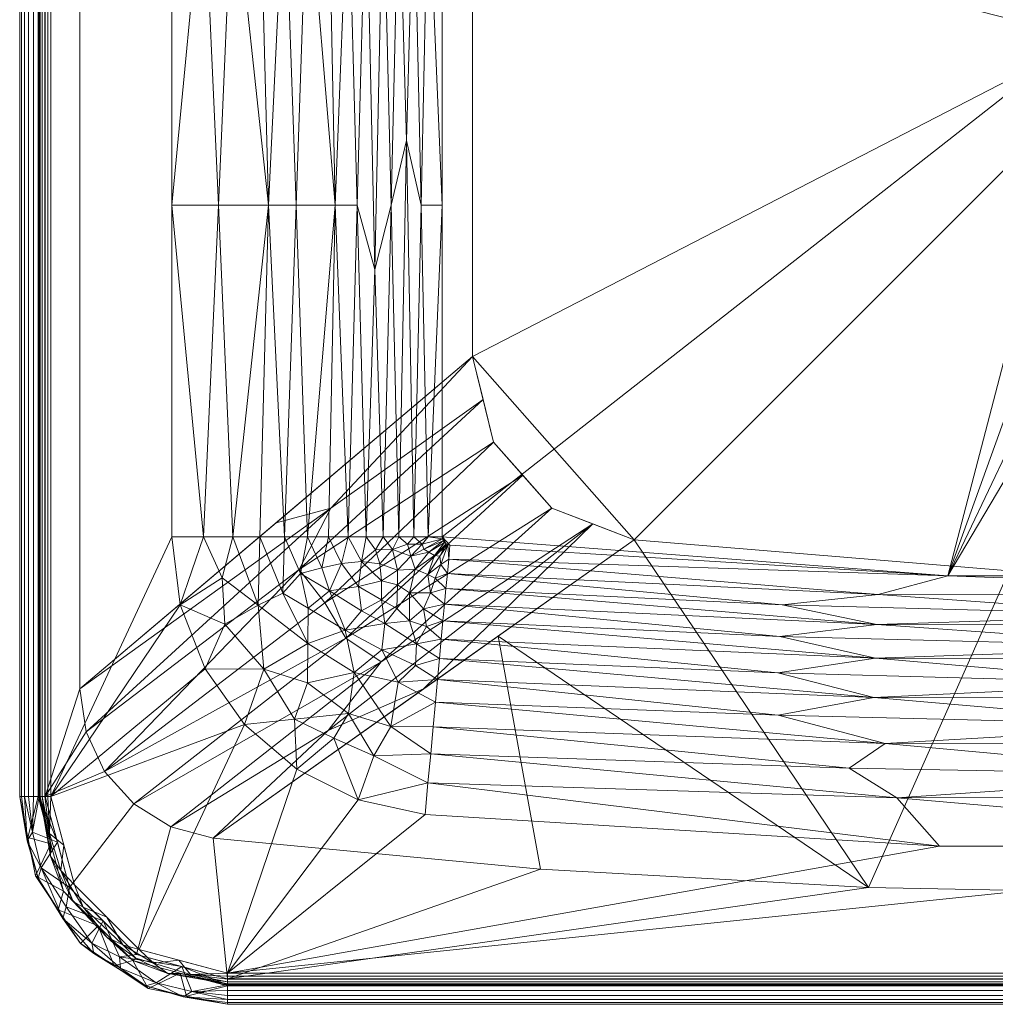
# Model space of a CAD drawing. Header units: millimetres. Extents: x -274 to 274, y -459 to -1.
# Tile 1 of 15: x -274 to -47, y -459 to -230. Entities that reach past the tile are written whole.
import ezdxf

# ---------------------------------------------------------------- set-up
doc = ezdxf.new("R2010")
doc.units = ezdxf.units.MM
doc.layers.add('M-520-M_DRAINAGE_FW', color=2, linetype='Continuous', lineweight=30)

# ---------------------------------------------------------------- blocks, each defined once
blk = doc.blocks.new('CCASF417-1010410F0 - Acacia E Semi insert basin 1-hole-3656-3D View 1')
at = {"layer": 'M-520-M_DRAINAGE_FW', "lineweight": 9}
mesh = blk.add_polyface(dxfattribs=at)
corners = [(268.5, -12, 59.99), (266.89, -8.11, 59.99), (263, -6.5, 59.99), (-263.02, -6.5, 59.99), (-266.9, -8.1, 59.99), (-268.5, -11.98, 59.99), (-268.5, -411, 59.99), (-262.81, -432.25, 59.99), (-247.25, -447.81, 59.99), (-226, -453.5, 59.99), (226, -453.5, 59.99), (247.25, -447.81, 59.99), (262.81, -432.25, 59.99), (268.5, -411, 59.99), (-235.44, -135.34, 59.99), (235.44, -135.34, 59.99), (241.9, -136.19, 59.99), (247.92, -138.68, 59.99), (253.1, -142.65, 59.99), (257.08, -147.83, 59.99), (259.58, -153.87, 59.99), (260.44, -160.34, 59.99), (260.44, -385.92, 59.99), (259.41, -394.34, 59.99), (256.38, -402.26, 59.99), (251.55, -409.23, 59.99), (245.17, -414.82, 59.99), (237.64, -418.72, 59.99), (229.4, -420.7, 59.99), (153.11, -427.92, 59.99), (76.61, -432.26, 59.99), (0, -433.71, 59.99), (-76.61, -432.26, 59.99), (-153.11, -427.92, 59.99), (-229.4, -420.7, 59.99), (-239.22, -418.09, 59.99), (-247.89, -412.77, 59.99), (-254.66, -405.18, 59.99), (-258.96, -395.97, 59.99), (-260.44, -385.92, 59.99), (-260.44, -160.34, 59.99), (-259.58, -153.87, 59.99), (-257.08, -147.83, 59.99), (-253.1, -142.65, 59.99), (-247.92, -138.68, 59.99), (-241.9, -136.19, 59.99), (0, -47.5, 59.99), (4.53, -48.1, 59.99), (8.75, -49.84, 59.99), (12.37, -52.63, 59.99), (15.16, -56.25, 59.99), (16.9, -60.47, 59.99), (17.5, -65, 59.99), (16.9, -69.53, 59.99), (15.16, -73.75, 59.99), (12.37, -77.37, 59.99), (8.75, -80.16, 59.99), (4.53, -81.9, 59.99), (0, -82.5, 59.99), (-4.53, -81.9, 59.99), (-8.75, -80.16, 59.99), (-12.37, -77.37, 59.99), (-15.16, -73.75, 59.99), (-16.9, -69.53, 59.99), (-17.5, -65, 59.99), (-16.9, -60.47, 59.99), (-15.16, -56.25, 59.99), (-12.37, -52.63, 59.99), (-8.75, -49.84, 59.99), (-4.53, -48.1, 59.99)]
mesh.append_faces([[corners[k] for k in face] for face in [(2, 0, 1)]], dxfattribs={"vtx0": -1})
mesh.append_faces([[corners[k] for k in face] for face in [(33, 9, 32), (63, 14, 62), (44, 5, 43), (23, 13, 22), (56, 15, 55), (51, 2, 50)]], dxfattribs={"vtx0": -1, "vtx1": -1})
mesh.append_faces([[corners[k] for k in face] for face in [(6, 38, 39), (6, 39, 40, 5), (3, 64, 65), (3, 65, 66), (14, 59, 60), (3, 69, 46), (12, 26, 27, 11), (13, 24, 25), (15, 53, 54)]], dxfattribs={"vtx0": -1, "vtx2": -1})
mesh.append_faces([[corners[k] for k in face] for face in [(14, 63, 64, 3), (2, 51, 52, 15)]], dxfattribs={"vtx0": -1, "vtx2": -1, "vtx3": -1})
mesh.append_faces([[corners[k] for k in face] for face in [(37, 38, 6), (41, 42, 5), (40, 41, 5), (33, 34, 9), (42, 43, 5), (44, 45, 5), (45, 14, 5), (60, 61, 14), (68, 69, 3), (67, 68, 3), (66, 67, 3), (61, 62, 14), (29, 30, 10), (30, 31, 10), (27, 28, 11), (23, 24, 13), (18, 19, 0), (20, 21, 0), (19, 20, 0), (57, 58, 15), (54, 55, 15), (49, 50, 2), (48, 49, 2), (47, 48, 2), (52, 53, 15), (16, 17, 0), (56, 57, 15), (17, 18, 0)]], dxfattribs={"vtx1": -1, "vtx2": -1})
mesh.append_faces([[corners[k] for k in face] for face in [(15, 16, 0, 2)]], dxfattribs={"vtx1": -1, "vtx2": -1, "vtx3": -1})
mesh.append_faces([[corners[k] for k in face] for face in [(36, 37, 6, 7), (8, 9, 34, 35), (31, 32, 9, 10), (35, 36, 7, 8), (58, 59, 14, 15), (28, 29, 10, 11), (25, 26, 12, 13), (21, 22, 13, 0), (46, 47, 2, 3)]], dxfattribs={"vtx1": -1, "vtx3": -1})
mesh.append_faces([[corners[k] for k in face] for face in [(3, 4, 5, 14)]], dxfattribs={"vtx2": -1, "vtx3": -1})
mesh = blk.add_polyface(dxfattribs=at)
corners = [(263, -7.81), (265.97, -9.03), (267.19, -12), (267.19, -411), (261.68, -431.6), (246.6, -446.68), (226, -452.19), (-226, -452.19), (-246.6, -446.68), (-261.68, -431.6), (-267.19, -411), (-267.19, -11.98), (-265.97, -9.03), (-263.02, -7.81), (-239, -350.49), (-237.04, -366.34), (-231.26, -381.24), (-222.03, -394.28), (-209.89, -404.68), (-195.59, -411.8), (-179.98, -415.21), (-60.07, -422.58), (60.07, -422.58), (179.98, -415.21), (195.59, -411.8), (209.89, -404.68), (222.03, -394.28), (231.26, -381.24), (237.04, -366.34), (239, -350.49), (239, -195.9), (236.79, -179.07), (230.29, -163.4), (219.96, -149.93), (206.5, -139.6), (190.82, -133.11), (174, -130.9), (36.74, -130.9), (36.74, -123.79), (212.71, -123.79), (212.97, -123.76), (213.21, -123.66), (213.42, -123.5), (213.58, -123.29), (213.68, -123.05), (213.71, -122.79), (213.71, -58.79), (212.89, -51.8), (210.46, -45.2), (206.56, -39.34), (201.4, -34.56), (195.27, -31.11), (188.5, -29.18), (94.55, -17.83), (0, -14.04), (-94.55, -17.83), (-188.5, -29.18), (-195.27, -31.11), (-201.4, -34.56), (-206.56, -39.34), (-210.46, -45.2), (-212.89, -51.8), (-213.71, -58.79), (-213.71, -122.79), (-213.68, -123.05), (-213.58, -123.29), (-213.42, -123.5), (-213.21, -123.66), (-212.97, -123.76), (-212.71, -123.79), (-36.74, -123.79), (-36.74, -130.9), (-174, -130.9), (-190.82, -133.11), (-206.5, -139.6), (-219.96, -149.93), (-230.29, -163.4), (-236.79, -179.07), (-239, -195.9)]
mesh.append_faces([[corners[k] for k in face] for face in [(72, 69, 70, 71)]], dxfattribs={"vtx0": -1})
mesh.append_faces([[corners[k] for k in face] for face in [(58, 13, 57), (61, 11, 60), (78, 11, 77), (17, 10, 16), (73, 69, 72), (53, 0, 52), (50, 0, 49)]], dxfattribs={"vtx0": -1, "vtx1": -1})
mesh.append_faces([[corners[k] for k in face] for face in [(11, 61, 62), (75, 64, 65), (74, 68, 69, 73), (13, 54, 55), (18, 7, 8, 17), (10, 15, 16), (7, 21, 22), (39, 35, 36), (2, 46, 47), (33, 44, 45, 32), (33, 43, 44), (54, 13, 0)]], dxfattribs={"vtx0": -1, "vtx2": -1})
mesh.append_faces([[corners[k] for k in face] for face in [(11, 62, 63, 76)]], dxfattribs={"vtx0": -1, "vtx2": -1, "vtx3": -1})
mesh.append_faces([[corners[k] for k in face] for face in [(66, 67, 75), (65, 66, 75), (58, 59, 13), (56, 57, 13), (55, 56, 13), (59, 60, 13), (76, 77, 11), (14, 15, 10), (9, 10, 17, 8), (20, 21, 7), (19, 20, 7), (18, 19, 7), (53, 54, 0), (51, 52, 0), (50, 51, 0), (47, 48, 2), (40, 41, 34), (42, 43, 33), (24, 25, 6), (23, 24, 6), (31, 32, 2), (29, 30, 3), (28, 29, 3), (4, 5, 26), (27, 28, 3)]], dxfattribs={"vtx1": -1, "vtx2": -1})
mesh.append_faces([[corners[k] for k in face] for face in [(48, 49, 0, 2), (45, 46, 2, 32)]], dxfattribs={"vtx1": -1, "vtx2": -1, "vtx3": -1})
mesh.append_faces([[corners[k] for k in face] for face in [(63, 64, 75, 76), (67, 68, 74, 75), (78, 14, 10, 11), (41, 42, 33, 34), (39, 40, 34, 35), (22, 23, 6, 7), (25, 26, 5, 6), (30, 31, 2, 3), (26, 27, 3, 4)]], dxfattribs={"vtx1": -1, "vtx3": -1})
mesh.append_faces([[corners[k] for k in face] for face in [(0, 1, 2)]], dxfattribs={"vtx2": -1})
mesh.append_faces([[corners[k] for k in face] for face in [(11, 12, 13, 60)]], dxfattribs={"vtx2": -1, "vtx3": -1})
mesh.append_faces([[corners[k] for k in face] for face in [(36, 37, 38, 39)]], dxfattribs={"vtx3": -1})
mesh = blk.add_polyface(dxfattribs=at)
corners = [(-270.15, -411, 2.72), (-274.45, -411, 53.52), (-274.45, -11.98, 53.52), (-270.15, -11.98, 2.72)]
mesh.append_faces([[corners[k] for k in face] for face in [(0, 1, 2, 3)]])
mesh = blk.add_polyface(dxfattribs=at)
corners = [(-274.45, -411, 53.52), (-274.4, -411, 54.93), (-274.03, -411, 56.28), (-273.34, -411, 57.51), (-272.39, -411, 58.55), (-271.22, -411, 59.34), (-269.9, -411, 59.82), (-268.5, -411, 59.99), (-268.5, -11.98, 59.99), (-269.9, -11.98, 59.82), (-271.22, -11.98, 59.34), (-272.39, -11.98, 58.55), (-273.34, -11.98, 57.51), (-274.03, -11.98, 56.28), (-274.4, -11.98, 54.93), (-274.45, -11.98, 53.52)]
mesh.append_faces([[corners[k] for k in face] for face in [(8, 9, 6, 7)]], dxfattribs={"vtx1": -1})
mesh.append_faces([[corners[k] for k in face] for face in [(9, 10, 5, 6), (10, 11, 4, 5), (3, 4, 11, 12), (12, 13, 2, 3), (13, 14, 1, 2)]], dxfattribs={"vtx1": -1, "vtx3": -1})
mesh.append_faces([[corners[k] for k in face] for face in [(14, 15, 0, 1)]], dxfattribs={"vtx3": -1})
mesh = blk.add_polyface(dxfattribs=at)
corners = [(-267.19, -411), (-267.92, -411, 0.09), (-268.61, -411, 0.36), (-269.2, -411, 0.78), (-269.68, -411, 1.34), (-270, -411, 2), (-270.15, -411, 2.72), (-270.15, -11.98, 2.72), (-270, -11.98, 2), (-269.68, -11.98, 1.34), (-269.2, -11.98, 0.78), (-268.61, -11.98, 0.36), (-267.92, -11.98, 0.09), (-267.19, -11.98)]
mesh.append_faces([[corners[k] for k in face] for face in [(8, 9, 4, 5), (3, 4, 9, 10), (11, 12, 1, 2), (2, 3, 10, 11)]], dxfattribs={"vtx1": -1, "vtx3": -1})
mesh.append_faces([[corners[k] for k in face] for face in [(6, 7, 8, 5)]], dxfattribs={"vtx2": -1})
mesh.append_faces([[corners[k] for k in face] for face in [(12, 13, 0, 1)]], dxfattribs={"vtx3": -1})
mesh = blk.add_polyface(dxfattribs=at)
corners = [(-168.93, -308.52, -73.54), (-168.93, -220.79, -73.54), (-260.44, -160.34, 59.99), (-260.44, -385.92, 59.99)]
mesh.append_faces([[corners[k] for k in face] for face in [(2, 3, 0, 1)]])
mesh = blk.add_polyface(dxfattribs=at)
corners = [(127.11, -178.98, -73.54), (-127.11, -178.98, -73.54), (-148.02, -184.58, -73.54), (-163.32, -199.89, -73.54), (-168.93, -220.79, -73.54), (-168.93, -308.52, -73.54), (-164.03, -328.46, -73.54), (-150.44, -343.85, -73.54), (-131.27, -351.18, -73.54), (-43.86, -358.46, -73.54), (43.86, -358.46, -73.54), (131.27, -351.18, -73.54), (150.44, -343.85, -73.54), (164.03, -328.46, -73.54), (168.93, -308.52, -73.54), (168.93, -220.79, -73.54), (163.32, -199.89, -73.54), (148.02, -184.58, -73.54), (-25, -220, -73.54), (-24.15, -213.53, -73.54), (-21.65, -207.5, -73.54), (-17.68, -202.32, -73.54), (-12.5, -198.35, -73.54), (-6.47, -195.85, -73.54), (0, -195, -73.54), (6.47, -195.85, -73.54), (12.5, -198.35, -73.54), (17.68, -202.32, -73.54), (21.65, -207.5, -73.54), (24.15, -213.53, -73.54), (25, -220, -73.54), (24.15, -226.47, -73.54), (21.65, -232.5, -73.54), (17.68, -237.68, -73.54), (12.5, -241.65, -73.54), (6.47, -244.15, -73.54), (0, -245, -73.54), (-6.47, -244.15, -73.54), (-12.5, -241.65, -73.54), (-17.68, -237.68, -73.54), (-21.65, -232.5, -73.54), (-24.15, -226.47, -73.54)]
mesh.append_faces([[corners[k] for k in face] for face in [(4, 1, 2, 3)]], dxfattribs={"vtx0": -1})
mesh.append_faces([[corners[k] for k in face] for face in [(22, 1, 21), (20, 1, 19)]], dxfattribs={"vtx0": -1, "vtx1": -1})
mesh.append_faces([[corners[k] for k in face] for face in [(14, 32, 11, 12), (1, 4, 41, 18)]], dxfattribs={"vtx0": -1, "vtx1": -1, "vtx3": -1})
mesh.append_faces([[corners[k] for k in face] for face in [(33, 10, 11, 32), (10, 35, 36, 9), (10, 33, 34), (10, 34, 35), (32, 14, 15, 31), (0, 29, 30), (0, 28, 29), (0, 25, 26), (0, 26, 27), (0, 27, 28), (9, 37, 38), (9, 38, 39, 8), (9, 36, 37), (1, 20, 21), (1, 22, 23), (1, 23, 24)]], dxfattribs={"vtx0": -1, "vtx2": -1})
mesh.append_faces([[corners[k] for k in face] for face in [(0, 30, 31, 15), (8, 39, 40, 5)]], dxfattribs={"vtx0": -1, "vtx2": -1, "vtx3": -1})
mesh.append_faces([[corners[k] for k in face] for face in [(18, 19, 1)]], dxfattribs={"vtx1": -1, "vtx2": -1})
mesh.append_faces([[corners[k] for k in face] for face in [(24, 25, 0, 1), (40, 41, 4, 5)]], dxfattribs={"vtx1": -1, "vtx3": -1})
mesh.append_faces([[corners[k] for k in face] for face in [(12, 13, 14)]], dxfattribs={"vtx2": -1})
mesh.append_faces([[corners[k] for k in face] for face in [(15, 16, 17, 0), (5, 6, 7, 8)]], dxfattribs={"vtx3": -1})
mesh = blk.add_polyface(dxfattribs=at)
corners = [(-174.18, -352.48, -83.96), (-174.66, -352.37, -83.96), (-175.1, -352.15, -83.96), (-175.48, -351.83, -83.96), (-175.76, -351.43, -83.96), (-175.94, -350.97, -83.96), (-176, -350.49, -83.96), (-176, -195.9, -83.96), (-175.93, -195.38, -83.96), (-175.73, -194.9, -83.96), (-175.41, -194.48, -83.96), (-175, -194.16, -83.96), (-174.52, -193.96, -83.96), (-174, -193.9, -83.96), (-36.74, -193.9, -83.96), (-36.74, -200.48, -83.96), (-39.41, -206.69, -83.96), (-41.05, -213.25, -83.96), (-41.6, -220, -83.96), (-40.18, -230.77, -83.96), (-36.03, -240.8, -83.96), (-29.42, -249.42, -83.96), (-20.8, -256.03, -83.96), (-10.77, -260.18, -83.96), (0, -261.6, -83.96), (10.77, -260.18, -83.96), (20.8, -256.03, -83.96), (29.42, -249.42, -83.96), (36.03, -240.8, -83.96), (40.18, -230.77, -83.96), (41.6, -220, -83.96), (41.05, -213.25, -83.96), (39.41, -206.69, -83.96), (36.74, -200.48, -83.96), (36.74, -193.9, -83.96), (174, -193.9, -83.96), (174.52, -193.96, -83.96), (175, -194.16, -83.96), (175.41, -194.48, -83.96), (175.73, -194.9, -83.96), (175.93, -195.38, -83.96), (176, -195.9, -83.96), (176, -350.49, -83.96), (175.94, -350.97, -83.96), (175.76, -351.43, -83.96), (175.48, -351.83, -83.96), (175.1, -352.15, -83.96), (174.66, -352.37, -83.96), (174.18, -352.48, -83.96), (58.13, -359.61, -83.96), (-58.13, -359.61, -83.96)]
mesh.append_faces([[corners[k] for k in face] for face in [(16, 14, 15)]], dxfattribs={"vtx0": -1})
mesh.append_faces([[corners[k] for k in face] for face in [(32, 35, 31), (11, 7, 10), (18, 13, 17), (0, 6, 50)]], dxfattribs={"vtx0": -1, "vtx1": -1})
mesh.append_faces([[corners[k] for k in face] for face in [(50, 6, 20, 21)]], dxfattribs={"vtx0": -1, "vtx1": -1, "vtx3": -1})
mesh.append_faces([[corners[k] for k in face] for face in [(35, 30, 31), (7, 19, 20, 6), (49, 26, 27), (49, 25, 26), (50, 22, 23), (50, 21, 22)]], dxfattribs={"vtx0": -1, "vtx2": -1})
mesh.append_faces([[corners[k] for k in face] for face in [(13, 18, 19, 7), (49, 27, 28, 42)]], dxfattribs={"vtx0": -1, "vtx2": -1, "vtx3": -1})
mesh.append_faces([[corners[k] for k in face] for face in [(7, 11, 12, 13), (42, 45, 46, 47), (42, 47, 48, 49), (6, 0, 1, 2)]], dxfattribs={"vtx0": -1, "vtx3": -1})
mesh.append_faces([[corners[k] for k in face] for face in [(34, 35, 32, 33)]], dxfattribs={"vtx1": -1})
mesh.append_faces([[corners[k] for k in face] for face in [(37, 38, 41, 36), (35, 36, 41), (23, 24, 50), (2, 3, 6)]], dxfattribs={"vtx1": -1, "vtx2": -1})
mesh.append_faces([[corners[k] for k in face] for face in [(29, 30, 35, 41)]], dxfattribs={"vtx1": -1, "vtx2": -1, "vtx3": -1})
mesh.append_faces([[corners[k] for k in face] for face in [(13, 14, 16, 17), (28, 29, 41, 42), (24, 25, 49, 50)]], dxfattribs={"vtx1": -1, "vtx3": -1})
mesh.append_faces([[corners[k] for k in face] for face in [(8, 9, 10, 7), (43, 44, 45, 42)]], dxfattribs={"vtx2": -1})
mesh.append_faces([[corners[k] for k in face] for face in [(38, 39, 40, 41), (3, 4, 5, 6)]], dxfattribs={"vtx3": -1})
mesh = blk.add_polyface(dxfattribs=at)
corners = [(-176, -350.49, -83.96), (-179.24, -350.49, -83.72), (-182.58, -350.49, -82.91), (-186.08, -350.49, -81.41), (-189.78, -350.49, -79.08), (-193.72, -350.49, -75.81), (-197.94, -350.49, -71.45), (-202.49, -350.49, -65.89), (-207.4, -350.49, -58.99), (-212.73, -350.49, -50.63), (-218.51, -350.49, -40.68), (-224.79, -350.49, -29.01), (-231.6, -350.49, -15.49), (-239, -350.49), (-239, -195.9), (-231.6, -195.9, -15.49), (-224.79, -195.9, -29.01), (-218.51, -195.9, -40.68), (-212.73, -195.9, -50.63), (-207.4, -195.9, -58.99), (-202.49, -195.9, -65.89), (-197.94, -195.9, -71.45), (-193.72, -195.9, -75.81), (-189.78, -195.9, -79.08), (-186.08, -195.9, -81.41), (-182.58, -195.9, -82.91), (-179.24, -195.9, -83.72), (-176, -195.9, -83.96), (-176, -273.19, -83.96), (-187.91, -273.19, -80.36), (-195.79, -273.19, -73.77), (-210.01, -273.19, -55), (-228.12, -273.19, -22.49), (-180.89, -273.19, -83.4), (-191.72, -288.19, -77.57), (-184.31, -258.19, -82.26), (-200.9, -273.19, -67.93), (-216.48, -273.19, -44.26), (-239, -273.19)]
mesh.append_faces([[corners[k] for k in face] for face in [(38, 12, 13), (28, 26, 27)]], dxfattribs={"vtx0": -1})
mesh.append_faces([[corners[k] for k in face] for face in [(26, 33, 25), (23, 34, 22), (21, 36, 20), (9, 31, 8), (10, 37, 9), (16, 32, 15), (25, 35, 24), (7, 36, 6)]], dxfattribs={"vtx0": -1, "vtx1": -1})
mesh.append_faces([[corners[k] for k in face] for face in [(35, 25, 33), (30, 22, 34), (30, 36, 21), (29, 34, 23), (24, 35, 29), (32, 38, 15), (26, 28, 33), (4, 34, 29), (3, 29, 35), (1, 33, 28), (33, 2, 35), (36, 30, 6), (19, 36, 31), (37, 32, 16), (18, 31, 37), (31, 36, 8), (37, 31, 9), (37, 11, 32), (30, 34, 5), (12, 38, 32)]], dxfattribs={"vtx0": -1, "vtx1": -1, "vtx2": -1})
mesh.append_faces([[corners[k] for k in face] for face in [(29, 23, 24), (30, 5, 6), (33, 1, 2), (29, 3, 4), (36, 7, 8), (34, 4, 5), (32, 11, 12), (35, 2, 3)]], dxfattribs={"vtx0": -1, "vtx2": -1})
mesh.append_faces([[corners[k] for k in face] for face in [(21, 22, 30), (18, 19, 31), (16, 17, 37), (17, 18, 37), (19, 20, 36), (10, 11, 37)]], dxfattribs={"vtx1": -1, "vtx2": -1})
mesh.append_faces([[corners[k] for k in face] for face in [(28, 0, 1), (38, 14, 15)]], dxfattribs={"vtx2": -1})
mesh = blk.add_polyface(dxfattribs=at)
corners = [(-131.27, -351.18, -73.54), (-150.44, -343.85, -73.54), (-164.03, -328.46, -73.54), (-168.93, -308.52, -73.54), (-260.44, -385.92, 59.99), (-258.96, -395.97, 59.99), (-254.66, -405.18, 59.99), (-247.89, -412.77, 59.99), (-239.22, -418.09, 59.99), (-229.4, -420.7, 59.99), (-157.23, -336.15, -73.54), (-198.45, -374.09, -11.14), (-190.2, -379.67, -11.17), (-203.32, -365.9, -13.16), (-209.29, -358.16, -11.15), (-140.86, -347.51, -73.54), (-180.34, -385.94, -6.77), (-166.48, -318.49, -73.54), (-214.68, -347.22, -6.77), (-202.55, -395.62, 14.48), (-201.92, -343.82, -24.53)]
mesh.append_faces([[corners[k] for k in face] for face in [(15, 16, 0)]], dxfattribs={"vtx0": -1})
mesh.append_faces([[corners[k] for k in face] for face in [(10, 11, 1), (8, 12, 7), (7, 11, 6), (9, 19, 8), (3, 20, 17), (16, 19, 9), (18, 20, 3)]], dxfattribs={"vtx0": -1, "vtx1": -1})
mesh.append_faces([[corners[k] for k in face] for face in [(7, 12, 11), (12, 8, 19), (15, 19, 16), (12, 1, 11), (11, 10, 13), (17, 20, 14), (13, 6, 11), (13, 14, 6), (2, 14, 13), (12, 19, 15), (14, 20, 5)]], dxfattribs={"vtx0": -1, "vtx1": -1, "vtx2": -1})
mesh.append_faces([[corners[k] for k in face] for face in [(14, 2, 17)]], dxfattribs={"vtx0": -1, "vtx2": -1})
mesh.append_faces([[corners[k] for k in face] for face in [(4, 5, 20), (15, 1, 12), (10, 2, 13), (5, 6, 14), (18, 4, 20)]], dxfattribs={"vtx1": -1, "vtx2": -1})
mesh = blk.add_polyface(dxfattribs=at)
corners = [(-239, -350.49), (-231.6, -350.49, -15.49), (-224.79, -350.49, -29.01), (-218.51, -350.49, -40.68), (-212.73, -350.49, -50.63), (-207.4, -350.49, -58.99), (-202.49, -350.49, -65.89), (-197.94, -350.49, -71.45), (-193.72, -350.49, -75.81), (-189.78, -350.49, -79.08), (-186.08, -350.49, -81.41), (-182.58, -350.49, -82.91), (-179.24, -350.49, -83.72), (-176, -350.49, -83.96), (-175.94, -350.97, -83.96), (-175.76, -351.43, -83.96), (-175.48, -351.83, -83.96), (-175.1, -352.15, -83.96), (-174.66, -352.37, -83.96), (-174.18, -352.48, -83.96), (-174.48, -355.7, -83.72), (-174.79, -359.03, -82.91), (-175.11, -362.52, -81.41), (-175.45, -366.2, -79.08), (-175.81, -370.12, -75.81), (-176.2, -374.33, -71.45), (-176.62, -378.85, -65.89), (-177.07, -383.75, -58.99), (-177.56, -389.05, -50.63), (-178.09, -394.81, -40.68), (-178.67, -401.06, -29.01), (-179.3, -407.84, -15.49), (-179.98, -415.21), (-195.59, -411.8), (-209.89, -404.68), (-222.03, -394.28), (-231.26, -381.24), (-237.04, -366.34), (-190.1, -365.17, -73.77), (-207.27, -375.4, -45.86), (-183.28, -354.98, -82.26), (-179.33, -359.31, -82.26), (-190.07, -376.87, -62.61), (-197.85, -391.66, -35.06), (-202.22, -363.07, -62.61), (-183.6, -370.05, -73.77), (-190.55, -356.82, -77.57), (-218.84, -366.4, -35.06), (-180.67, -352.21, -83.4), (-176.34, -356.97, -83.4), (-178.71, -363.57, -80.36), (-186.26, -384.35, -55), (-191.93, -401.55, -22.49), (-208.98, -359.04, -55), (-199.42, -356.7, -68.83), (-217.57, -381.33, -23.95), (-181.95, -375.42, -68.83), (-187.58, -353.48, -80.36), (-183.62, -363.55, -78.75), (-179.14, -354.12, -83.53), (-182.31, -358.06, -81.83), (-196.52, -382.12, -50.46), (-198.57, -372.29, -59.8), (-210.44, -393.03, -18.7), (-195.46, -362.12, -70.91), (-226.63, -370.88, -17.85), (-227.26, -360.1, -22.49), (-177.78, -354.89, -83.63), (-207.37, -384.53, -34.89), (-207.25, -367.15, -53.12), (-213.11, -363.65, -46.37), (-187.99, -394.69, -37.31), (-186.38, -358.29, -79.89), (-190.11, -360.73, -76.38), (-186.41, -361.73, -78.35), (-194.81, -367.75, -67.75), (-189.38, -370.72, -69.74), (-179.65, -371.44, -73.86), (-180.38, -367.28, -77.37), (-191.55, -353.54, -77.49), (-194.76, -356.29, -74.01), (-186.55, -367.21, -74.66), (-177.63, -360.14, -82.26), (-204.04, -357.71, -62.61), (-182.19, -380.46, -62.37), (-184.04, -352.25, -82.31), (-180.27, -353.41, -83.39), (-201.25, -397.45, -22.14), (-176.57, -355.02, -83.73)]
mesh.append_faces([[corners[k] for k in face] for face in [(12, 48, 11), (24, 78, 23), (37, 65, 36), (36, 55, 35), (30, 71, 29), (25, 77, 24), (9, 79, 8), (6, 83, 5), (18, 88, 17)]], dxfattribs={"vtx0": -1, "vtx1": -1})
mesh.append_faces([[corners[k] for k in face] for face in [(85, 11, 48), (54, 83, 6), (83, 44, 53), (76, 42, 62), (79, 57, 46), (9, 57, 79), (40, 57, 85), (86, 15, 59), (55, 68, 63), (56, 45, 77), (40, 48, 86), (76, 62, 75), (54, 64, 44), (50, 58, 41), (47, 65, 66), (53, 70, 4), (12, 14, 48), (44, 83, 54), (63, 35, 55), (18, 20, 49), (41, 67, 88), (69, 70, 53), (55, 36, 65), (42, 61, 62), (16, 67, 59), (76, 56, 42), (82, 41, 49), (73, 64, 80), (59, 60, 40), (80, 8, 79), (77, 25, 56), (69, 53, 44), (82, 22, 50), (31, 33, 52), (51, 71, 61), (43, 71, 52), (34, 63, 87), (50, 78, 58), (51, 61, 42), (28, 71, 51), (71, 30, 52), (42, 56, 84), (51, 84, 27), (40, 60, 72), (88, 18, 49), (47, 39, 55), (78, 24, 77), (72, 57, 40), (76, 81, 45), (57, 72, 46), (59, 67, 60), (41, 58, 60), (73, 74, 38), (68, 61, 43), (62, 61, 39), (69, 62, 39), (44, 64, 75), (68, 55, 39), (52, 87, 43), (64, 54, 80), (75, 64, 38), (66, 37, 1), (55, 65, 47), (47, 66, 2), (37, 66, 65), (88, 67, 17), (60, 67, 41), (61, 68, 39), (43, 63, 68), (62, 69, 44), (70, 39, 47), (39, 70, 69), (3, 70, 47), (71, 43, 61), (74, 60, 58), (73, 46, 72), (74, 73, 72), (64, 73, 38), (60, 74, 72), (74, 58, 81), (75, 38, 76), (44, 75, 62), (81, 76, 38), (56, 76, 45), (78, 77, 45), (58, 78, 45), (23, 78, 50), (80, 79, 46), (80, 46, 73), (7, 80, 54), (74, 81, 38), (58, 45, 81), (82, 49, 21), (50, 41, 82), (53, 5, 83), (42, 84, 51), (26, 84, 56), (40, 85, 48), (10, 85, 57), (86, 48, 14), (59, 40, 86), (87, 52, 33), (63, 43, 87), (41, 88, 49)]], dxfattribs={"vtx0": -1, "vtx1": -1, "vtx2": -1})
mesh.append_faces([[corners[k] for k in face] for face in [(57, 9, 10), (66, 1, 2), (86, 14, 15), (87, 33, 34), (70, 3, 4), (54, 6, 7), (59, 15, 16), (51, 27, 28), (71, 28, 29), (67, 16, 17)]], dxfattribs={"vtx0": -1, "vtx2": -1})
mesh.append_faces([[corners[k] for k in face] for face in [(13, 14, 12), (19, 20, 18), (32, 33, 31)]], dxfattribs={"vtx1": -1})
mesh.append_faces([[corners[k] for k in face] for face in [(26, 27, 84), (7, 8, 80), (4, 5, 53), (2, 3, 47), (20, 21, 49), (21, 22, 82), (30, 31, 52), (25, 26, 56), (34, 35, 63), (22, 23, 50), (10, 11, 85)]], dxfattribs={"vtx1": -1, "vtx2": -1})
mesh.append_faces([[corners[k] for k in face] for face in [(37, 0, 1)]], dxfattribs={"vtx2": -1})
mesh = blk.add_polyface(dxfattribs=at)
corners = [(131.27, -351.18, -73.54), (43.86, -358.46, -73.54), (-43.86, -358.46, -73.54), (-131.27, -351.18, -73.54), (-229.4, -420.7, 59.99), (-153.11, -427.92, 59.99), (-76.61, -432.26, 59.99), (0, -433.71, 59.99), (76.61, -432.26, 59.99), (153.11, -427.92, 59.99), (229.4, -420.7, 59.99), (-162.98, -373.64, -30.4), (162.98, -373.64, -30.4)]
mesh.append_faces([[corners[k] for k in face] for face in [(12, 9, 10)]], dxfattribs={"vtx0": -1})
mesh.append_faces([[corners[k] for k in face] for face in [(1, 8, 0), (9, 12, 8), (3, 6, 2), (7, 2, 6)]], dxfattribs={"vtx0": -1, "vtx1": -1})
mesh.append_faces([[corners[k] for k in face] for face in [(8, 12, 0), (11, 5, 6)]], dxfattribs={"vtx0": -1, "vtx2": -1})
mesh.append_faces([[corners[k] for k in face] for face in [(7, 8, 1), (3, 11, 6), (1, 2, 7)]], dxfattribs={"vtx1": -1, "vtx2": -1})
mesh.append_faces([[corners[k] for k in face] for face in [(11, 4, 5)]], dxfattribs={"vtx2": -1})
mesh = blk.add_polyface(dxfattribs=at)
corners = [(-179.98, -415.21), (-179.3, -407.84, -15.49), (-178.67, -401.06, -29.01), (-178.09, -394.81, -40.68), (-177.56, -389.05, -50.63), (-177.07, -383.75, -58.99), (-176.62, -378.85, -65.89), (-176.2, -374.33, -71.45), (-175.81, -370.12, -75.81), (-175.45, -366.2, -79.08), (-175.11, -362.52, -81.41), (-174.79, -359.03, -82.91), (-174.48, -355.7, -83.72), (-174.18, -352.48, -83.96), (-58.13, -359.61, -83.96), (58.13, -359.61, -83.96), (174.18, -352.48, -83.96), (174.48, -355.7, -83.72), (174.79, -359.03, -82.91), (175.11, -362.52, -81.41), (175.45, -366.2, -79.08), (175.81, -370.12, -75.81), (176.2, -374.33, -71.45), (176.62, -378.85, -65.89), (177.07, -383.75, -58.99), (177.56, -389.05, -50.63), (178.09, -394.81, -40.68), (178.67, -401.06, -29.01), (179.3, -407.84, -15.49), (179.98, -415.21), (60.07, -422.58), (-60.07, -422.58), (0, -376.22, -77.57), (0, -394.51, -55), (-7.44, -368.8, -82.26), (-7.51, -384.66, -68.83), (7.59, -406.07, -35.06), (68.36, -364.16, -83.4), (-70.06, -411.36, -22.49), (71.69, -371.06, -80.36), (71.98, -378.94, -73.77), (72.32, -388.04, -62.61), (-72.72, -398.69, -45.86), (-74.7, -370.94, -80.36), (-74.42, -363.93, -83.4), (-75.01, -378.82, -73.77), (-75.36, -387.92, -62.61), (75.78, -398.58, -45.86), (76.27, -411.13, -22.49), (-96.75, -366.35, -82.26), (-97.31, -373.74, -77.57), (-97.74, -382.18, -68.83), (98.64, -403.57, -35.06), (96.61, -373.77, -77.57), (97.04, -382.22, -68.83), (-97.71, -392.06, -54.96), (97.71, -392.01, -55.04), (79.62, -367.14, -82.26), (-81.18, -404.4, -35.04)]
mesh.append_faces([[corners[k] for k in face] for face in [(10, 43, 9), (6, 46, 5), (2, 38, 1), (28, 48, 27), (11, 49, 10), (9, 50, 8), (7, 51, 6), (5, 55, 4), (25, 56, 24), (19, 57, 18), (3, 58, 2)]], dxfattribs={"vtx0": -1, "vtx1": -1})
mesh.append_faces([[corners[k] for k in face] for face in [(44, 49, 11), (15, 17, 37), (46, 51, 35), (12, 14, 44), (44, 34, 49), (32, 45, 50), (39, 53, 32), (43, 49, 34), (39, 43, 34), (3, 42, 58), (55, 33, 42), (56, 33, 41), (42, 47, 36), (6, 51, 46), (50, 45, 8), (46, 55, 5), (51, 7, 45), (40, 45, 32), (41, 46, 35), (37, 44, 14), (37, 34, 44), (19, 39, 57), (40, 53, 21), (43, 50, 9), (41, 24, 56), (42, 36, 58), (39, 34, 57), (47, 42, 33), (54, 23, 41), (42, 4, 55), (46, 41, 33), (48, 36, 52), (45, 40, 35), (56, 25, 47), (47, 52, 36), (57, 34, 37), (31, 1, 38), (43, 39, 32), (54, 35, 40), (58, 36, 38), (38, 36, 48), (28, 30, 48), (38, 48, 30), (43, 10, 49), (32, 50, 43), (35, 51, 45), (26, 52, 47), (27, 48, 52), (32, 53, 40), (20, 53, 39), (35, 54, 41), (22, 54, 40), (33, 55, 46), (33, 56, 47), (37, 18, 57), (38, 2, 58)]], dxfattribs={"vtx0": -1, "vtx1": -1, "vtx2": -1})
mesh.append_faces([[corners[k] for k in face] for face in [(52, 26, 27), (42, 3, 4), (39, 19, 20), (54, 22, 23), (37, 17, 18)]], dxfattribs={"vtx0": -1, "vtx2": -1})
mesh.append_faces([[corners[k] for k in face] for face in [(13, 14, 12), (29, 30, 28)]], dxfattribs={"vtx1": -1})
mesh.append_faces([[corners[k] for k in face] for face in [(7, 8, 45), (11, 12, 44), (14, 15, 37), (21, 22, 40), (23, 24, 41), (20, 21, 53), (25, 26, 47), (30, 31, 38)]], dxfattribs={"vtx1": -1, "vtx2": -1})
mesh.append_faces([[corners[k] for k in face] for face in [(31, 0, 1), (15, 16, 17)]], dxfattribs={"vtx2": -1})
mesh = blk.add_polyface(dxfattribs=at)
corners = [(-226, -455.15, 2.72), (-226, -459.45, 53.52), (-244.54, -455.76, 53.52), (-260.26, -445.26, 53.52), (-270.76, -429.54, 53.52), (-274.45, -411, 53.52), (-270.15, -411, 2.72), (-264.24, -433.08, 2.72), (-248.08, -449.24, 2.72), (-235.6, -457.54, 53.52), (-237.04, -452.2, 2.72), (-252.4, -450.51, 53.52), (-272.54, -420.6, 53.52), (-267.2, -422.04, 2.72), (-265.51, -437.4, 53.52), (-256.16, -441.16, 2.72)]
mesh.append_faces([[corners[k] for k in face] for face in [(10, 2, 8), (2, 10, 9), (14, 15, 3), (15, 14, 7), (8, 11, 15)]], dxfattribs={"vtx0": -1, "vtx1": -1})
mesh.append_faces([[corners[k] for k in face] for face in [(8, 2, 11), (9, 10, 0), (4, 13, 7), (12, 6, 13), (13, 4, 12)]], dxfattribs={"vtx0": -1, "vtx2": -1})
mesh.append_faces([[corners[k] for k in face] for face in [(11, 3, 15), (14, 4, 7)]], dxfattribs={"vtx1": -1, "vtx2": -1})
mesh.append_faces([[corners[k] for k in face] for face in [(12, 5, 6), (0, 1, 9)]], dxfattribs={"vtx2": -1})
mesh = blk.add_polyface(dxfattribs=at)
corners = [(-226, -459.45, 53.52), (-226, -459.4, 54.93), (-226, -459.03, 56.28), (-226, -458.34, 57.51), (-226, -457.39, 58.55), (-226, -456.22, 59.34), (-226, -454.9, 59.82), (-226, -453.5, 59.99), (-247.25, -447.81, 59.99), (-262.81, -432.25, 59.99), (-268.5, -411, 59.99), (-269.9, -411, 59.82), (-271.22, -411, 59.34), (-272.39, -411, 58.55), (-273.34, -411, 57.51), (-274.03, -411, 56.28), (-274.4, -411, 54.93), (-274.45, -411, 53.52), (-270.76, -429.54, 53.52), (-260.26, -445.26, 53.52), (-244.54, -455.76, 53.52), (-242.64, -454.46, 58.42), (-269.46, -427.64, 58.42), (-237.63, -457.14, 53.52), (-272.14, -422.63, 53.52), (-236.34, -457.74, 56.63), (-272.74, -421.34, 56.63), (-234.3, -456.44, 58.72), (-271.44, -419.3, 58.72), (-236.63, -450.66, 59.99), (-265.66, -421.63, 59.99), (-257.66, -445.24, 58.33), (-245.02, -455.14, 56.2), (-252.4, -450.51, 53.52), (-250.96, -451.06, 57.7), (-257.18, -447.65, 56.05), (-265.51, -437.4, 53.52), (-264.43, -439.48, 56.7), (-263.63, -436.77, 59.12), (-255.03, -440.03, 59.99), (-251.22, -448.39, 59.39), (-270.14, -430.02, 56.2)]
mesh.append_faces([[corners[k] for k in face] for face in [(29, 6, 7), (1, 23, 0)]], dxfattribs={"vtx0": -1})
mesh.append_faces([[corners[k] for k in face] for face in [(5, 27, 4), (3, 25, 2), (13, 28, 12), (16, 26, 15), (6, 27, 5), (4, 27, 3), (33, 35, 19), (39, 40, 8), (36, 41, 18)]], dxfattribs={"vtx0": -1, "vtx1": -1})
mesh.append_faces([[corners[k] for k in face] for face in [(22, 30, 28), (31, 39, 38), (6, 29, 27), (27, 29, 21), (33, 32, 35), (25, 3, 27), (21, 34, 32), (21, 29, 40), (25, 21, 32), (38, 22, 37), (30, 11, 28), (25, 27, 21), (31, 37, 35), (26, 16, 24), (26, 22, 28), (25, 32, 23), (38, 37, 31), (14, 26, 28), (40, 31, 34), (1, 25, 23), (32, 34, 35), (19, 35, 37), (34, 31, 35), (36, 37, 41), (24, 41, 26), (41, 22, 26), (21, 40, 34), (22, 38, 9), (31, 40, 39), (37, 22, 41)]], dxfattribs={"vtx0": -1, "vtx1": -1, "vtx2": -1})
mesh.append_faces([[corners[k] for k in face] for face in [(40, 29, 8), (25, 1, 2), (32, 20, 23), (41, 24, 18), (26, 14, 15), (28, 13, 14), (37, 36, 19)]], dxfattribs={"vtx0": -1, "vtx2": -1})
mesh.append_faces([[corners[k] for k in face] for face in [(11, 12, 28), (9, 30, 22), (33, 20, 32), (39, 9, 38)]], dxfattribs={"vtx1": -1, "vtx2": -1})
mesh.append_faces([[corners[k] for k in face] for face in [(30, 10, 11), (16, 17, 24)]], dxfattribs={"vtx2": -1})
mesh = blk.add_polyface(dxfattribs=at)
corners = [(-226, -452.19), (-226, -452.92, 0.09), (-226, -453.61, 0.36), (-226, -454.2, 0.78), (-226, -454.68, 1.34), (-226, -455, 2), (-226, -455.15, 2.72), (-248.08, -449.24, 2.72), (-264.24, -433.08, 2.72), (-270.15, -411, 2.72), (-270, -411, 2), (-269.68, -411, 1.34), (-269.2, -411, 0.78), (-268.61, -411, 0.36), (-267.92, -411, 0.09), (-267.19, -411), (-261.68, -431.6), (-246.6, -446.68), (-239.94, -452.26, 1.16), (-267.26, -424.94, 1.16), (-237.35, -449.15), (-264.15, -422.35), (-254.14, -443.81, 0.8), (-243.25, -449.83, 0.3), (-234.65, -452.5, 0.25), (-264.83, -428.25, 0.3), (-267.5, -419.65, 0.25), (-261.97, -435.51, 1.14), (-256.16, -441.16, 2.72), (-254.14, -439.14), (-259.66, -436.82, 0.26), (-247.39, -448.73, 0.95), (-250.39, -445.56, 0.21), (-237.04, -452.2, 2.72), (-267.2, -422.04, 2.72)]
mesh.append_faces([[corners[k] for k in face] for face in [(33, 5, 6)]], dxfattribs={"vtx0": -1})
mesh.append_faces([[corners[k] for k in face] for face in [(1, 24, 0), (4, 18, 3), (28, 22, 7), (14, 26, 13), (16, 25, 21), (0, 24, 20), (8, 27, 28)]], dxfattribs={"vtx0": -1, "vtx1": -1})
mesh.append_faces([[corners[k] for k in face] for face in [(33, 18, 4), (8, 19, 27), (30, 22, 27), (18, 24, 3), (17, 23, 32), (18, 23, 24), (11, 19, 34), (19, 26, 25), (19, 12, 26), (31, 7, 22), (25, 26, 21), (20, 24, 23), (31, 23, 18), (30, 25, 16), (27, 19, 25), (22, 28, 27), (25, 30, 27), (30, 29, 32), (7, 31, 18), (32, 31, 22), (31, 32, 23), (32, 22, 30)]], dxfattribs={"vtx0": -1, "vtx1": -1, "vtx2": -1})
mesh.append_faces([[corners[k] for k in face] for face in [(26, 12, 13), (34, 10, 11), (26, 14, 15), (24, 2, 3), (19, 8, 34)]], dxfattribs={"vtx0": -1, "vtx2": -1})
mesh.append_faces([[corners[k] for k in face] for face in [(9, 10, 34)]], dxfattribs={"vtx1": -1})
mesh.append_faces([[corners[k] for k in face] for face in [(17, 20, 23), (1, 2, 24), (15, 21, 26), (16, 29, 30), (11, 12, 19), (29, 17, 32), (4, 5, 33), (33, 7, 18)]], dxfattribs={"vtx1": -1, "vtx2": -1})
mesh = blk.add_polyface(dxfattribs=at)
corners = [(226, -452.19), (226, -452.92, 0.09), (226, -453.61, 0.36), (226, -454.2, 0.78), (226, -454.68, 1.34), (226, -455, 2), (226, -455.15, 2.72), (-226, -455.15, 2.72), (-226, -455, 2), (-226, -454.68, 1.34), (-226, -454.2, 0.78), (-226, -453.61, 0.36), (-226, -452.92, 0.09), (-226, -452.19)]
mesh.append_faces([[corners[k] for k in face] for face in [(8, 9, 4, 5), (3, 4, 9, 10), (11, 12, 1, 2), (2, 3, 10, 11)]], dxfattribs={"vtx1": -1, "vtx3": -1})
mesh.append_faces([[corners[k] for k in face] for face in [(6, 7, 8, 5)]], dxfattribs={"vtx2": -1})
mesh.append_faces([[corners[k] for k in face] for face in [(12, 13, 0, 1)]], dxfattribs={"vtx3": -1})
mesh = blk.add_polyface(dxfattribs=at)
corners = [(226, -459.45, 53.52), (226, -459.4, 54.93), (226, -459.03, 56.28), (226, -458.34, 57.51), (226, -457.39, 58.55), (226, -456.22, 59.34), (226, -454.9, 59.82), (226, -453.5, 59.99), (-226, -453.5, 59.99), (-226, -454.9, 59.82), (-226, -456.22, 59.34), (-226, -457.39, 58.55), (-226, -458.34, 57.51), (-226, -459.03, 56.28), (-226, -459.4, 54.93), (-226, -459.45, 53.52)]
mesh.append_faces([[corners[k] for k in face] for face in [(8, 9, 6, 7)]], dxfattribs={"vtx1": -1})
mesh.append_faces([[corners[k] for k in face] for face in [(9, 10, 5, 6), (10, 11, 4, 5), (3, 4, 11, 12), (12, 13, 2, 3), (13, 14, 1, 2)]], dxfattribs={"vtx1": -1, "vtx3": -1})
mesh.append_faces([[corners[k] for k in face] for face in [(14, 15, 0, 1)]], dxfattribs={"vtx3": -1})
mesh = blk.add_polyface(dxfattribs=at)
corners = [(226, -455.15, 2.72), (226, -459.45, 53.52), (-226, -459.45, 53.52), (-226, -455.15, 2.72)]
mesh.append_faces([[corners[k] for k in face] for face in [(0, 1, 2, 3)]])

msp = doc.modelspace()

# ---------------------------------------------------------------- block references
at = {"layer": 'M-520-M_DRAINAGE_FW', "lineweight": 9}
msp.add_blockref('CCASF417-1010410F0 - Acacia E Semi insert basin 1-hole-3656-3D View 1', (0, 0), dxfattribs=at)

doc.saveas('drawing.dxf')
